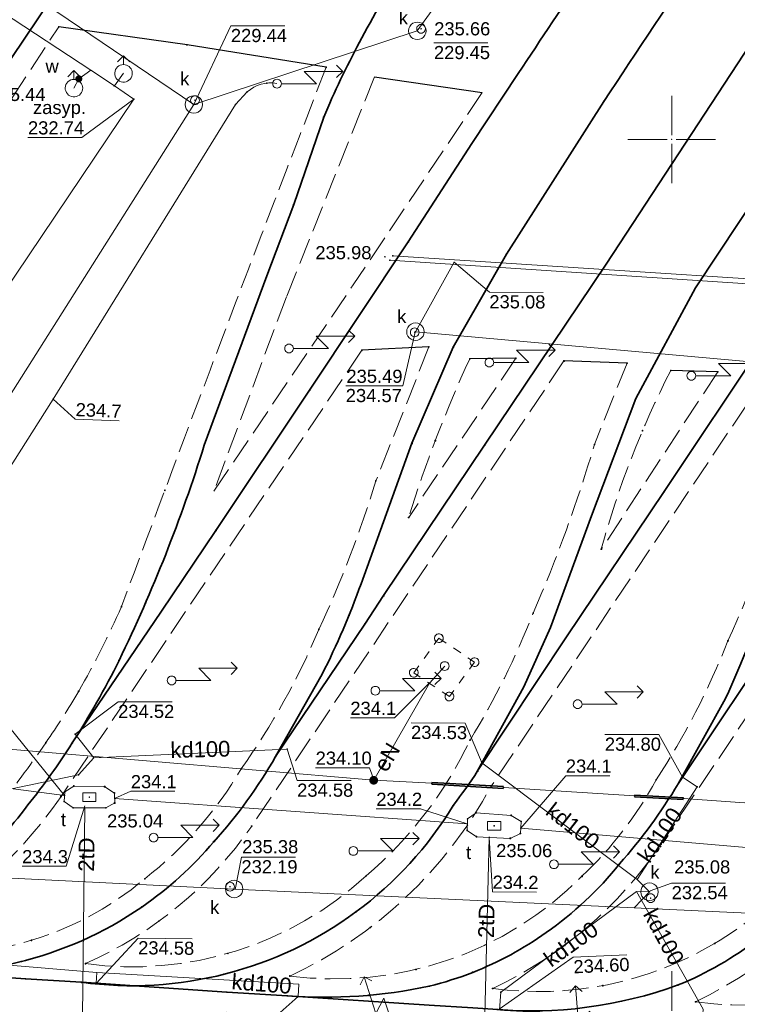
# Model space of a CAD drawing. Header units: metres. Extents: x 6603648 to 6604252, y 5739748 to 5740166.
# Tile 29 of 114: x 6603863 to 6603904, y 5739851 to 5739907. Entities that reach past the tile are written whole.
import ezdxf
from ezdxf.enums import TextEntityAlignment as Align

# ---------------------------------------------------------------- set-up
doc = ezdxf.new("R2010")
doc.units = ezdxf.units.M
doc.header["$PDSIZE"] = 0.75
for name, pattern in [('ARK_LIN', [50, 50, 0]), ('PRZER1-1', [1, 0.5, -0.5]), ('PRZER3-1', [2, 1.5, -0.5])]:
    doc.linetypes.add(name, pattern=pattern)
doc.layers.get('0').update_dxf_attribs({"linetype": 'CONTINUOUS'})
for name, color, linetype, lineweight, true_color in [('GSLKOU', 7, 'CONTINUOUS', 18, 0x0a0909), ('GSLKRW', 7, 'CONTINUOUS', 25, 0x0a0909), ('GSLTTR', 7, 'CONTINUOUS', 35, 0x0a0909), ('GSPPRB', 7, 'CONTINUOUS', 18, 0x0a0909), ('GSPWPS', 7, 'CONTINUOUS', 13, 0x0a0909), ('GSPWPS_O', 7, 'CONTINUOUS', 13, 0x0a0909), ('GSSPDR', 7, 'CONTINUOUS', 18, 0x0a0909), ('GULENN', 1, 'CONTINUOUS', 18, 0xff0000), ('GULENN_O', 1, 'CONTINUOUS', 18, 0xff0000), ('GULEOR', 1, 'CONTINUOUS', 35, 0xff0000), ('GULKDP', 7, 'CONTINUOUS', 18, 0x803300), ('GULKDP_O', 7, 'CONTINUOUS', 18, 0x803300), ('GULTPR', 7, 'CONTINUOUS', 18, 0xff9100), ('GULTPR_O', 7, 'CONTINUOUS', 18, 0xff9100), ('GULWOP', 5, 'CONTINUOUS', 18, 0x0000ff), ('GUPISL', 7, 'CONTINUOUS', 18, 0x0a0909), ('GUPKSD', 7, 'CONTINUOUS', 18, 0x803300), ('GUPKWZ', 7, 'CONTINUOUS', 18, 0x0a0909), ('GUPKWZ_O', 7, 'CONTINUOUS', 18, 0x0a0909), ('GUPTWZ', 7, 'CONTINUOUS', 18, 0x0a0909), ('GUPTWZ_O', 7, 'CONTINUOUS', 18, 0x0a0909), ('GUPWDT', 7, 'CONTINUOUS', 18, 0x0a0909), ('GUSIKP', 7, 'CONTINUOUS', 18, 0x0a0909), ('GUSISL', 7, 'CONTINUOUS', 18, 0x0a0909)]:
    doc.layers.add(name, color=color, linetype=linetype, lineweight=lineweight, true_color=true_color)
for name, color, linetype, true_color in [('GUPESH', 1, 'CONTINUOUS', 0xff0000), ('GUPESH_O', 1, 'CONTINUOUS', 0xff0000), ('GUPEUI', 7, 'CONTINUOUS', 0x0a0909), ('GUPKSH', 7, 'CONTINUOUS', 0x803300), ('GUPKSH_O', 7, 'CONTINUOUS', 0x803300), ('GUPTSH', 7, 'CONTINUOUS', 0xff9100), ('GUPTSH_O', 7, 'CONTINUOUS', 0xff9100), ('GUPWSH', 5, 'CONTINUOUS', 0x0000ff), ('GUPWSH_O', 5, 'CONTINUOUS', 0x0000ff), ('GUPWZA', 7, 'CONTINUOUS', 0x0a0909), ('GUPWZA_O', 7, 'CONTINUOUS', 0x0a0909)]:
    doc.layers.add(name, color=color, linetype=linetype, true_color=true_color)
doc.layers.add('PKT_ARK', color=7, linetype='ARK_LIN', lineweight=18)
doc.styles.add('Arial', font='arial.ttf')

# ---------------------------------------------------------------- blocks, each defined once
blk = doc.blocks.new('GSPPRB0')
at = {"color": 0, "lineweight": 18}
blk.add_lwpolyline([(-0.007955, 0.0225), (0.007955, 0.0225), (0.0225, 0.007955), (0.0225, -0.007955), (0.007955, -0.0225), (-0.007955, -0.0225), (-0.0225, -0.007955), (-0.0225, 0.007955)], close=True, dxfattribs=at)
blk = doc.blocks.new('GUPISL1_5')
at = {"color": 0}
for points in [[(0.25, 0), (2.25, 0), (1.55, 0.7), (3.75, 0.7)], [(3.396745, 1.05234), (3.75, 0.7), (3.396745, 0.34766)]]:
    blk.add_lwpolyline(points, dxfattribs=at)
blk.add_lwpolyline([(0.25, 0), (0.241481, -0.064705), (0.216506, -0.125), (0.176777, -0.176777), (0.125, -0.216506), (0.064705, -0.241481), (0, -0.25), (-0.064705, -0.241481), (-0.125, -0.216506), (-0.176777, -0.176777), (-0.216506, -0.125), (-0.241481, -0.064705), (-0.25, 0), (-0.241481, 0.064705), (-0.216506, 0.125), (-0.176777, 0.176777), (-0.125, 0.216506), (-0.064705, 0.241481), (0, 0.25), (0.064705, 0.241481), (0.125, 0.216506), (0.176777, 0.176777), (0.216506, 0.125), (0.241481, 0.064705)], close=True, dxfattribs=at)
blk = doc.blocks.new('GUPESH1')
blk.add_hatch(color=0).paths.add_polyline_path([(0, 0.045), (-0.011647, 0.043467), (-0.0225, 0.038971), (-0.03182, 0.03182), (-0.038971, 0.0225), (-0.043467, 0.011647), (-0.045, 0), (-0.043467, -0.011647), (-0.038971, -0.0225), (-0.03182, -0.03182), (-0.0225, -0.038971), (-0.011647, -0.043467), (0, -0.045), (0.011647, -0.043467), (0.0225, -0.038971), (0.03182, -0.03182), (0.038971, -0.0225), (0.043467, -0.011647), (0.045, 0), (0.043467, 0.011647), (0.038971, 0.0225), (0.03182, 0.03182), (0.0225, 0.038971), (0.011647, 0.043467)])
blk = doc.blocks.new('GUPISL1_4')
at = {"color": 0}
blk.add_lwpolyline([(0.25, 0), (0.241481, -0.064705), (0.216506, -0.125), (0.176777, -0.176777), (0.125, -0.216506), (0.064705, -0.241481), (0, -0.25), (-0.064705, -0.241481), (-0.125, -0.216506), (-0.176777, -0.176777), (-0.216506, -0.125), (-0.241481, -0.064705), (-0.25, 0), (-0.241481, 0.064705), (-0.216506, 0.125), (-0.176777, 0.176777), (-0.125, 0.216506), (-0.064705, 0.241481), (0, 0.25), (0.064705, 0.241481), (0.125, 0.216506), (0.176777, 0.176777), (0.216506, 0.125), (0.241481, 0.064705)], close=True, dxfattribs=at)
blk = doc.blocks.new('GUPEUI1')
blk.add_hatch(color=0).paths.add_polyline_path([(0, 0.25), (-0.064705, 0.241481), (-0.125, 0.216506), (-0.176777, 0.176777), (-0.216506, 0.125), (-0.241481, 0.064705), (-0.25, 0), (-0.241481, -0.064705), (-0.216506, -0.125), (-0.176777, -0.176777), (-0.125, -0.216506), (-0.064705, -0.241481), (0, -0.25), (0.064705, -0.241481), (0.125, -0.216506), (0.176777, -0.176777), (0.216506, -0.125), (0.241481, -0.064705), (0.25, 0), (0.241481, 0.064705), (0.216506, 0.125), (0.176777, 0.176777), (0.125, 0.216506), (0.064705, 0.241481)])
blk = doc.blocks.new('GUPTSH1')
blk.add_hatch(color=0).paths.add_polyline_path([(0, 0.045), (-0.011647, 0.043467), (-0.0225, 0.038971), (-0.03182, 0.03182), (-0.038971, 0.0225), (-0.043467, 0.011647), (-0.045, 0), (-0.043467, -0.011647), (-0.038971, -0.0225), (-0.03182, -0.03182), (-0.0225, -0.038971), (-0.011647, -0.043467), (0, -0.045), (0.011647, -0.043467), (0.0225, -0.038971), (0.03182, -0.03182), (0.038971, -0.0225), (0.043467, -0.011647), (0.045, 0), (0.043467, 0.011647), (0.038971, 0.0225), (0.03182, 0.03182), (0.0225, 0.038971), (0.011647, 0.043467)])
blk = doc.blocks.new('GUPWSH1')
blk.add_hatch(color=0).paths.add_polyline_path([(0, 0.045), (-0.011647, 0.043467), (-0.0225, 0.038971), (-0.03182, 0.03182), (-0.038971, 0.0225), (-0.043467, 0.011647), (-0.045, 0), (-0.043467, -0.011647), (-0.038971, -0.0225), (-0.03182, -0.03182), (-0.0225, -0.038971), (-0.011647, -0.043467), (0, -0.045), (0.011647, -0.043467), (0.0225, -0.038971), (0.03182, -0.03182), (0.038971, -0.0225), (0.043467, -0.011647), (0.045, 0), (0.043467, 0.011647), (0.038971, 0.0225), (0.03182, 0.03182), (0.0225, 0.038971), (0.011647, 0.043467)])
blk = doc.blocks.new('GUPWDT1')
at = {"color": 0}
blk.add_lwpolyline([(0.5, 0), (0.492404, -0.086824), (0.469846, -0.17101), (0.433013, -0.25), (0.383022, -0.321394), (0.321394, -0.383022), (0.25, -0.433013), (0.17101, -0.469846), (0.086824, -0.492404), (0, -0.5), (-0.086824, -0.492404), (-0.17101, -0.469846), (-0.25, -0.433013), (-0.32743, -0.377875), (-0.393027, -0.309079), (-0.444418, -0.229113), (-0.479746, -0.140866), (-0.497736, -0.047528), (-0.497736, 0.047528), (-0.479746, 0.140866), (-0.444418, 0.229113), (-0.393027, 0.309079), (-0.32743, 0.377875), (-0.25, 0.433013), (-0.163534, 0.4725), (-0.071157, 0.494911), (0.023791, 0.499434), (0.117879, 0.485906), (0.207708, 0.454816), (0.290028, 0.407288), (0.361867, 0.34504), (0.420627, 0.27032), (0.464184, 0.185831), (0.490964, 0.094626)], close=True, dxfattribs=at)
for points in [[(0.5, 0), (1, 0)], [(0.646447, 0.353553), (1, 0), (0.646447, -0.353553)]]:
    blk.add_lwpolyline(points, dxfattribs=at)
blk = doc.blocks.new('GUPWZA1')
blk.add_hatch(color=0).paths.add_polyline_path([(0, 0.2), (-0.051764, 0.193185), (-0.1, 0.173205), (-0.141421, 0.141421), (-0.173205, 0.1), (-0.193185, 0.051764), (-0.2, 0), (-0.193185, -0.051764), (-0.173205, -0.1), (-0.141421, -0.141421), (-0.1, -0.173205), (-0.051764, -0.193185), (0, -0.2), (0.051764, -0.193185), (0.1, -0.173205), (0.141421, -0.141421), (0.173205, -0.1), (0.193185, -0.051764), (0.2, 0), (0.193185, 0.051764), (0.173205, 0.1), (0.141421, 0.141421), (0.1, 0.173205), (0.051764, 0.193185)])
blk = doc.blocks.new('GUPKWZ1_1')
at = {"color": 0}
blk.add_lwpolyline([(0.25, 0), (0.241481, -0.064705), (0.216506, -0.125), (0.176777, -0.176777), (0.125, -0.216506), (0.064705, -0.241481), (0, -0.25), (-0.064705, -0.241481), (-0.125, -0.216506), (-0.176777, -0.176777), (-0.216506, -0.125), (-0.241481, -0.064705), (-0.25, 0), (-0.241481, 0.064705), (-0.216506, 0.125), (-0.176777, 0.176777), (-0.125, 0.216506), (-0.064705, 0.241481), (0, 0.25), (0.064705, 0.241481), (0.125, 0.216506), (0.176777, 0.176777), (0.216506, 0.125), (0.241481, 0.064705)], close=True, dxfattribs=at)
blk = doc.blocks.new('GUPKSD1_1')
at = {"color": 0}
blk.add_lwpolyline([(0.5, 0), (0.482963, -0.12941), (0.433013, -0.25), (0.353553, -0.353553), (0.25, -0.433013), (0.12941, -0.482963), (0, -0.5), (-0.12941, -0.482963), (-0.25, -0.433013), (-0.353553, -0.353553), (-0.433013, -0.25), (-0.482963, -0.12941), (-0.5, 0), (-0.482963, 0.12941), (-0.433013, 0.25), (-0.353553, 0.353553), (-0.25, 0.433013), (-0.12941, 0.482963), (0, 0.5), (0.12941, 0.482963), (0.25, 0.433013), (0.353553, 0.353553), (0.433013, 0.25), (0.482963, 0.12941)], close=True, dxfattribs=at)
blk = doc.blocks.new('GUPTWZ1_3')
at = {"color": 0}
blk.add_lwpolyline([(0.375, -0.25), (-0.375, -0.25), (-0.375, 0.25), (0.375, 0.25)], close=True, dxfattribs=at)
blk = doc.blocks.new('GUPKSH1')
blk.add_hatch(color=0).paths.add_polyline_path([(0, 0.045), (-0.011647, 0.043467), (-0.0225, 0.038971), (-0.03182, 0.03182), (-0.038971, 0.0225), (-0.043467, 0.011647), (-0.045, 0), (-0.043467, -0.011647), (-0.038971, -0.0225), (-0.03182, -0.03182), (-0.0225, -0.038971), (-0.011647, -0.043467), (0, -0.045), (0.011647, -0.043467), (0.0225, -0.038971), (0.03182, -0.03182), (0.038971, -0.0225), (0.043467, -0.011647), (0.045, 0), (0.043467, 0.011647), (0.038971, 0.0225), (0.03182, 0.03182), (0.0225, 0.038971), (0.011647, 0.043467)])
blk = doc.blocks.new('GSPWPS1')
blk.add_hatch(color=0).paths.add_polyline_path([(0, 0.045), (-0.011647, 0.043467), (-0.0225, 0.038971), (-0.03182, 0.03182), (-0.038971, 0.0225), (-0.043467, 0.011647), (-0.045, 0), (-0.043467, -0.011647), (-0.038971, -0.0225), (-0.03182, -0.03182), (-0.0225, -0.038971), (-0.011647, -0.043467), (0, -0.045), (0.011647, -0.043467), (0.0225, -0.038971), (0.03182, -0.03182), (0.038971, -0.0225), (0.043467, -0.011647), (0.045, 0), (0.043467, 0.011647), (0.038971, 0.0225), (0.03182, 0.03182), (0.0225, 0.038971), (0.011647, 0.043467)])
blk = doc.blocks.new('GUSISL2_1')
at = {"color": 0}
blk.add_lwpolyline([(0.25, 0), (0.241481, -0.064705), (0.216506, -0.125), (0.176777, -0.176777), (0.125, -0.216506), (0.064705, -0.241481), (0, -0.25), (-0.064705, -0.241481), (-0.125, -0.216506), (-0.176777, -0.176777), (-0.216506, -0.125), (-0.241481, -0.064705), (-0.25, 0), (-0.241481, 0.064705), (-0.216506, 0.125), (-0.176777, 0.176777), (-0.125, 0.216506), (-0.064705, 0.241481), (0, 0.25), (0.064705, 0.241481), (0.125, 0.216506), (0.176777, 0.176777), (0.216506, 0.125), (0.241481, 0.064705)], close=True, dxfattribs=at)
blk = doc.blocks.new('ASS_SYM', base_point=(826.5, 303.25))
at = {"layer": 'PKT_ARK'}
for p, q in [((826.5, 303.5), (826.5, 305.75)), ((826.25, 303.25), (824, 303.25)), ((826.75, 303.25), (829, 303.25)), ((826.5, 303), (826.5, 300.75))]:
    blk.add_line(p, q, dxfattribs=at)
blk.add_point((826.5, 303.25), dxfattribs=at)
blk.add_point((826.5, 303.25), dxfattribs=at)

msp = doc.modelspace()

# ---------------------------------------------------------------- linework, layer by layer
at = {"layer": 'GSLKOU', "color": 18, "linetype": 'PRZER3-1', "lineweight": 18, "true_color": 0x0a0909}
for points in [[(6603850.151, 5739883.965), (6603864.983, 5739906.437)], [(6603883.014, 5739903.587), (6603877.985, 5739891.014)], [(6603889.174, 5739902.68), (6603881.803, 5739891.701)], [(6603873.837, 5739879.909), (6603881.803, 5739891.701)], [(6603877.985, 5739891.014), (6603873.837, 5739879.909)], [(6603882.298, 5739887.96), (6603865.105, 5739862.49)], [(6603886.125, 5739888.156), (6603883.097, 5739880.504)], [(6603893.843, 5739887.351), (6603876.002, 5739860.788)], [(6603891.089, 5739887.506), (6603884.97, 5739878.411)], [(6603897.446, 5739887.223), (6603895.589, 5739882.585)], [(6603905.421, 5739886.543), (6603889.689, 5739863.073)], [(6603902.637, 5739886.737), (6603895.979, 5739876.601)], [(6603916.939, 5739885.803), (6603899.387, 5739859.766)]]:
    msp.add_lwpolyline(points, dxfattribs=at)
for points in [[(6603868.558, 5739873.322, -0.003715), (6603880.253, 5739904.122)], [(6603888.459, 5739887.473, 0.032458), (6603884.97, 5739878.411)], [(6603899.945, 5739886.803, 0.052089), (6603895.979, 5739876.601)], [(6603895.589, 5739882.585, -0.031307), (6603892.081, 5739872.953)], [(6603906.817, 5739880.769, -0.029516), (6603903.215, 5739871.365)], [(6603883.097, 5739880.504, -0.035147), (6603879.837, 5739872.027)], [(6603866.115, 5739868.492, 0.024106), (6603868.558, 5739873.322)], [(6603892.081, 5739872.953, -0.043618), (6603888.476, 5739865.699)], [(6603879.837, 5739872.027, -0.055492), (6603875.406, 5739864.067)], [(6603903.215, 5739871.365, -0.050425), (6603899.114, 5739863.431)], [(6603864.233, 5739865.553, 0.019823), (6603866.115, 5739868.492)], [(6603861.34, 5739861.675, 0.02071), (6603864.233, 5739865.553)], [(6603888.476, 5739865.699, -0.105839), (6603882.54, 5739857.948)], [(6603875.406, 5739864.067, -0.0939), (6603869.89, 5739857.785)], [(6603899.114, 5739863.431, -0.078488), (6603894.873, 5739857.925)], [(6603878.184, 5739852.23, 0.161298), (6603889.689, 5739863.073)], [(6603855.048, 5739853.747, 0.127616), (6603865.105, 5739862.49)], [(6603866.507, 5739852.936, 0.137217), (6603876.002, 5739860.788)], [(6603901.369, 5739850.754, 0.142661), (6603912.253, 5739860.614)], [(6603889.771, 5739851.522, 0.135916), (6603899.387, 5739859.766)], [(6603869.89, 5739857.785, -0.221773), (6603855.048, 5739853.747)], [(6603882.54, 5739857.948, -0.223229), (6603866.507, 5739852.936)], [(6603894.873, 5739857.925, -0.233784), (6603878.184, 5739852.23)], [(6603907.146, 5739857.951, -0.077474), (6603902.452, 5739854.086)], [(6603916.671, 5739855.301, -0.217444), (6603901.369, 5739850.754)], [(6603902.452, 5739854.086, -0.169342), (6603889.771, 5739851.522)]]:
    msp.add_lwpolyline(points, format="xyb", dxfattribs=at)
at = {"layer": 'GSLKRW', "color": 18, "linetype": 'Continuous', "lineweight": 25, "true_color": 0x0a0909}
for points in [[(6603880.253, 5739904.122), (6603872.305, 5739905.403), (6603864.983, 5739906.437)], [(6603883.014, 5739903.587), (6603889.174, 5739902.68)], [(6603886.125, 5739888.156), (6603882.298, 5739887.96)], [(6603891.089, 5739887.506), (6603888.459, 5739887.473)], [(6603897.446, 5739887.223), (6603893.843, 5739887.351)], [(6603902.637, 5739886.737), (6603899.945, 5739886.803)]]:
    msp.add_lwpolyline(points, dxfattribs=at)
at = {"layer": 'GSLTTR', "color": 18, "linetype": 'Continuous', "lineweight": 35, "true_color": 0x0a0909}
for points in [[(6603878.4, 5739896.29), (6603880.115, 5739901.272, -0.02017), (6603882.138, 5739905.528, -0.030689), (6603887.61, 5739914.314), (6603894.404, 5739924.478), (6603932.977, 5739982.441), (6603966.705, 5740032.718), (6603970.077, 5740037.685), (6603972.989, 5740041.965, -0.021755), (6603974.631, 5740044.176, -0.02596), (6603976.732, 5740046.516, -0.034591), (6603979.135, 5740048.682, -0.041855), (6603981.681, 5740050.419, -0.039544), (6603984.86, 5740051.84, -0.076457), (6603991.862, 5740053.146)], [(6603884.95, 5739894.15), (6603888.576, 5739899.768), (6603891.23, 5739903.766, -0.000339), (6603895.146, 5739909.655, -0.000094), (6603898.187, 5739914.216, 0.000092), (6603901.786, 5739919.609, 0.000142), (6603905.132, 5739924.628, 0.000294), (6603908.465, 5739929.632, -0.000752), (6603912.368, 5739935.51, -0.000069), (6603915.861, 5739940.737, -0.000065), (6603920.19, 5739947.212, -0.000567), (6603941.783, 5739979.45, -0.004204), (6603964.061, 5740012.546, 0.002133), (6603969.414, 5740020.322, 0.000681), (6603973.903, 5740026.955, -0.000465), (6603977.272, 5740031.958, -0.006193), (6603980.087, 5740036.124, 0.007488), (6603981.751, 5740038.486, -0.031936), (6603984.406, 5740042.596, -0.04469), (6603987.458, 5740046.226, -0.061663), (6603991.027, 5740049.201, -0.054864), (6603994.921, 5740051.114, -0.039829), (6604001.313, 5740052.565)], [(6603896.25, 5739892.88), (6603911.631, 5739916.334), (6603950.637, 5739974.765), (6603974.788, 5740010.882), (6603979.5, 5740017.849, -0.000192), (6603983.94, 5740024.508, -0.001582), (6603986.204, 5740027.9, 0.000426), (6603988.97, 5740031.98, 0.004336), (6603993.815, 5740039.164, -0.036542), (6603995.936, 5740042.396, -0.023585), (6603997.69, 5740044.459, -0.03739), (6604000.116, 5740046.765, -0.047473), (6604003.608, 5740049.112, -0.040836), (6604006.48, 5740050.414, -0.06058), (6604013.511, 5740051.817)], [(6603901.36, 5739891.53), (6603916.374, 5739914.169), (6603955.103, 5739971.81), (6603980.959, 5740010.601, 0.026695), (6603983.431, 5740014.593, 0.023228), (6603984.865, 5740017.451, 0.008916), (6603986.018, 5740020.406, -0.006077), (6603987.85, 5740025.899, -0.016236), (6603989.33, 5740030.039, -0.042441), (6603993.815, 5740039.164)], [(6603890.56, 5739893.46), (6603896.116, 5739902.176, 0.000041), (6603907.659, 5739919.48, -0.001358), (6603946.278, 5739977.418, 0.000034), (6603959.449, 5739997.022, 0.00105), (6603968.392, 5740010.336, 0.023015), (6603970.977, 5740014.207, 0.021063), (6603972.91, 5740017.72, 0.021733), (6603974.872, 5740022.245, -0.013064), (6603976.367, 5740026.691, -0.011544), (6603978.438, 5740031.854, -0.017105), (6603979.474, 5740034.203, -0.012345), (6603981.751, 5740038.486)], [(6603869.61, 5739915.59), (6603867.79, 5739912.89), (6603858.25, 5739898.71), (6603848.71, 5739884.46), (6603845.51, 5739879.98, -0.017346), (6603843.71, 5739876.89, -0.008849), (6603842.85, 5739875.57, -0.04593), (6603839.79, 5739871.56, -0.062973), (6603835.88, 5739868.05, -0.065829), (6603831.29, 5739865.65, -0.061899), (6603826.17, 5739864.52, -0.064893), (6603820.85, 5739864.69, -0.068151), (6603816.04, 5739866.13), (6603811.42, 5739868.7)], [(6603878.4, 5739896.29), (6603876.87, 5739892.21), (6603873.29, 5739882.54, -0.037489), (6603868.42, 5739870.25, -0.028897), (6603865.75, 5739865.55, -0.029364), (6603863.21, 5739862, -0.055529), (6603859.79, 5739858.31, -0.053461), (6603856.25, 5739855.8, -0.07123), (6603851.53, 5739853.89, -0.065229), (6603843.24, 5739853.36)], [(6603890.56, 5739893.46), (6603887.52, 5739888.15), (6603885.16, 5739882.65), (6603882.25, 5739874.63, -0.030631), (6603880.03, 5739869.47), (6603877.37, 5739864.76, -0.053174), (6603873.83, 5739859.9, -0.066182), (6603869.72, 5739856.17, -0.188358), (6603854.8, 5739852.64)], [(6603901.36, 5739891.53), (6603897.95, 5739885.21), (6603895.42, 5739878.5), (6603893.08, 5739872.13), (6603891.55, 5739868.75), (6603888.91, 5739863.94, -0.01428), (6603887.52, 5739861.97, -0.096943), (6603881.96, 5739855.89, -0.194777), (6603866.27, 5739851.87)], [(6603913.36, 5739891.38), (6603910.58, 5739886.49), (6603908.21, 5739881.09, -0.019659), (6603903.08, 5739868.08), (6603900.37, 5739863.21, -0.046563), (6603897.02, 5739858.63, -0.070182), (6603892.83, 5739854.71, -0.060659), (6603888.63, 5739852.44, -0.033923), (6603886.15, 5739851.65, -0.071703), (6603878.04, 5739851.1)], [(6603924.71, 5739890.45), (6603921.82, 5739885.26), (6603919.61, 5739880.11), (6603916.88, 5739872.33), (6603914.83, 5739867.43, -0.03625), (6603912.03, 5739862.33, -0.0414), (6603908.93, 5739858.16, -0.060648), (6603904.94, 5739854.36, -0.069807), (6603900.37, 5739851.72, -0.10975), (6603889.78, 5739850.33)], [(6603936.14, 5739889.42), (6603933.48, 5739884.65), (6603931.29, 5739879.5), (6603928.5, 5739871.92, -0.054006), (6603923.51, 5739861.63, -0.044837), (6603920.25, 5739857.22, -0.056421), (6603916.63, 5739853.76, -0.06823), (6603911.95, 5739851.03, -0.122326), (6603900.86, 5739849.6)]]:
    msp.add_lwpolyline(points, format="xyb", dxfattribs=at)
for points in [[(6603884.95, 5739894.15), (6603879.31, 5739885.69), (6603873.96, 5739877.68), (6603870.85, 5739873.06), (6603865.75, 5739865.55)], [(6603896.25, 5739892.88), (6603889.31, 5739882.54), (6603883.54, 5739873.95), (6603882.46, 5739872.33), (6603877.37, 5739864.76)], [(6603907.47, 5739891.72), (6603905.27, 5739888.43), (6603899.57, 5739879.89), (6603893.99, 5739871.6), (6603888.91, 5739863.94)], [(6603918.53, 5739890.25), (6603912.25, 5739880.94), (6603906.44, 5739872.3), (6603900.37, 5739863.21)], [(6603946.11, 5739846.62), (6603935.8, 5739847.25), (6603924.31, 5739848.03), (6603912.45, 5739848.85), (6603900.86, 5739849.6), (6603889.78, 5739850.33), (6603888.63, 5739850.41), (6603886.15, 5739850.56), (6603878.04, 5739851.1), (6603874.58, 5739851.31), (6603866.27, 5739851.87), (6603863.08, 5739852.07), (6603854.8, 5739852.64)]]:
    msp.add_lwpolyline(points, dxfattribs=at)
at = {"layer": 'GSSPDR', "color": 18, "linetype": 'Continuous', "lineweight": 18, "true_color": 0x0a0909}
msp.add_lwpolyline([(6603883.895, 5739893.103), (6603918.188, 5739890.849), (6604012.115, 5739885.04), (6604014.514, 5739884.891), (6604014.561, 5739885.204), (6604012.299, 5739885.344), (6603918.212, 5739891.14), (6603884.06, 5739893.356)], dxfattribs=at)
at = {"layer": 'GULENN', "color": 1, "linetype": 'Continuous', "lineweight": 18, "true_color": 0xff0000}
msp.add_lwpolyline([(6603853.655, 5739867.832), (6603864.66, 5739885.176), (6603875.074, 5739901.998), (6603875.746, 5739902.718, -0.231889), (6603877.431, 5739903.204)], format="xyb", dxfattribs=at)
for points in [[(6603886.295, 5739863.235), (6603882.971, 5739863.408), (6603856.059, 5739865.69), (6603843.618, 5739874.082)], [(6603882.971, 5739863.408), (6603886.156, 5739868.946), (6603887.031, 5739869.931)], [(6603897.872, 5739862.516), (6603890.391, 5739862.997)], [(6603909.55, 5739861.74), (6603900.666, 5739862.362)]]:
    msp.add_lwpolyline(points, dxfattribs=at)
at = {"layer": 'GULEOR', "color": 1, "linetype": 'Continuous', "lineweight": 35, "true_color": 0xff0000}
for points in [[(6603886.292, 5739863.185), (6603890.388, 5739862.947)], [(6603890.393, 5739863.047), (6603886.298, 5739863.285)], [(6603897.869, 5739862.466), (6603900.663, 5739862.312)], [(6603900.668, 5739862.412), (6603897.875, 5739862.566)]]:
    msp.add_lwpolyline(points, dxfattribs=at)
at = {"layer": 'GULKDP', "color": 36, "linetype": 'Continuous', "lineweight": 18, "true_color": 0x803300}
for points in [[(6603928.409, 5739986.124), (6603931.338, 5739969.739), (6603907.001, 5739935.904), (6603885.465, 5739906.206), (6603872.694, 5739902)], [(6603872.694, 5739902), (6603808.053, 5739945.704)], [(6603990.419, 5739850.718), (6603970.741, 5739851.771), (6603969.771, 5739851.904), (6603946.905, 5739853.447), (6603945.872, 5739853.066), (6603933.785, 5739854.314), (6603912.107, 5739855.46), (6603897.847, 5739856.128), (6603898.732, 5739857.042), (6603897.847, 5739856.128), (6603875, 5739857.198), (6603834.465, 5739859.186), (6603804.951, 5739878.959), (6603779.971, 5739895.121), (6603766.206, 5739905.698), (6603764.477, 5739907.103)], [(6603846.499, 5739860.607), (6603872.694, 5739902)], [(6603887.568, 5739892.986), (6603885.357, 5739889.021)], [(6603971.163, 5739882.219), (6603930.689, 5739884.968), (6603885.357, 5739889.021)], [(6603866.987, 5739864.681), (6603865.904, 5739866.037)], [(6603866.987, 5739864.681), (6603878.024, 5739865.189)], [(6603845.681, 5739859.471), (6603858.989, 5739862.238), (6603866.1, 5739863.72), (6603866.987, 5739864.681)], [(6603889.152, 5739864.402), (6603898.028, 5739857.748), (6603898.732, 5739857.042)], [(6603900.621, 5739863.582), (6603901.452, 5739863.028), (6603898.028, 5739857.748)], [(6603890.165, 5739850.299), (6603890.235, 5739851.301), (6603897.982, 5739857.047)], [(6603901.743, 5739849.531), (6603901.797, 5739850.332), (6603897.982, 5739857.047)], [(6603897.982, 5739857.047), (6603898.732, 5739857.042)], [(6603844.38, 5739855.044), (6603855.745, 5739853.391), (6603867.157, 5739852.429), (6603878.693, 5739851.76)], [(6603867.157, 5739852.429), (6603867.119, 5739851.828)], [(6603878.693, 5739851.76), (6603878.647, 5739851.069)]]:
    msp.add_lwpolyline(points, dxfattribs=at)
at = {"layer": 'GULTPR', "color": 30, "linetype": 'Continuous', "lineweight": 18, "true_color": 0xff9100}
for points in [[(6603841.41, 5739865.646), (6603865.304, 5739862.535)], [(6603868.167, 5739862.373), (6603888.322, 5739860.913)], [(6603866.463, 5739861.83), (6603866.327, 5739849.932)], [(6603891.374, 5739860.675), (6603912.054, 5739858.911)], [(6603889.578, 5739860.148), (6603889.283, 5739848.401)]]:
    msp.add_lwpolyline(points, dxfattribs=at)
at = {"layer": 'GULWOP', "color": 5, "linetype": 'Continuous', "lineweight": 18, "true_color": 0x0000ff}
for points in [[(6603825.656, 5739849.078), (6603825.941, 5739853.814), (6603837.788, 5739855.542), (6603869.267, 5739902.302), (6603868.152, 5739903.059), (6603866.813, 5739903.963), (6603828.065, 5739929.382), (6603823.148, 5739932.634), (6603789.626, 5739954.786), (6603786.394, 5739957.382), (6603756.52, 5739976.667)], [(6603865.844, 5739902.933), (6603866.123, 5739903.469), (6603866.813, 5739903.963)], [(6603868.152, 5739903.059), (6603868.677, 5739903.78)]]:
    msp.add_lwpolyline(points, dxfattribs=at)
at = {"layer": 'GUPESH_O', "color": 1, "linetype": 'Continuous', "lineweight": 13, "true_color": 0xff0000, "flags": 128}
for points in [[(6603864.66, 5739885.176), (6603865.919, 5739884.035), (6603868.436, 5739883.932)], [(6603886.16, 5739868.97), (6603884.158, 5739866.969), (6603881.638, 5739866.969)], [(6603882.994, 5739863.402), (6603882.734, 5739864.123), (6603879.654, 5739864.123)]]:
    msp.add_lwpolyline(points, dxfattribs=at)
at = {"layer": 'GUPKSH_O', "color": 36, "linetype": 'Continuous', "lineweight": 13, "true_color": 0x803300, "flags": 128}
for points in [[(6603872.694, 5739902), (6603874.812, 5739906.484), (6603877.892, 5739906.484)], [(6603886.414, 5739905.512), (6603889.494, 5739905.512)], [(6603887.576, 5739893.001), (6603889.582, 5739891.284), (6603892.662, 5739891.27)], [(6603885.336, 5739888.996), (6603884.631, 5739885.926), (6603881.376, 5739885.926)], [(6603865.904, 5739866.037), (6603868.371, 5739867.889), (6603871.451, 5739867.889)], [(6603889.174, 5739864.364), (6603888.189, 5739866.675), (6603885.11, 5739866.696)], [(6603900.621, 5739863.582), (6603899.26, 5739866.017), (6603896.18, 5739866.016)], [(6603878.024, 5739865.189), (6603878.598, 5739863.391), (6603881.678, 5739863.391)], [(6603875.065, 5739857.168), (6603875.415, 5739859.018), (6603878.495, 5739859.018)], [(6603898.769, 5739857.095), (6603899.998, 5739857.541), (6603903.078, 5739857.541)], [(6603867.11, 5739851.812), (6603869.519, 5739854.395), (6603872.599, 5739854.359)], [(6603890.146, 5739850.341), (6603894.364, 5739853.301), (6603897.441, 5739853.441)], [(6603878.647, 5739851.069), (6603877.632, 5739850.148), (6603874.552, 5739850.158)]]:
    msp.add_lwpolyline(points, dxfattribs=at)
at = {"layer": 'GUPTSH_O', "color": 30, "linetype": 'Continuous', "lineweight": 13, "true_color": 0xff9100, "flags": 128}
for points in [[(6603865.304, 5739862.535), (6603862.175, 5739866.402), (6603859.655, 5739866.402)], [(6603891.374, 5739860.675), (6603893.95, 5739863.67), (6603896.47, 5739863.67)], [(6603868.167, 5739862.373), (6603869.094, 5739862.781), (6603871.614, 5739862.781)], [(6603866.468, 5739861.948), (6603865.402, 5739858.5), (6603862.882, 5739858.5)], [(6603888.322, 5739860.913), (6603885.639, 5739861.775), (6603883.119, 5739861.775)], [(6603889.578, 5739860.148), (6603889.762, 5739857.044), (6603892.282, 5739857.025)]]:
    msp.add_lwpolyline(points, dxfattribs=at)
at = {"layer": 'GUPWSH_O', "color": 5, "linetype": 'Continuous', "lineweight": 13, "true_color": 0x0000ff, "flags": 128}
msp.add_lwpolyline([(6603869.267, 5739902.302), (6603866.297, 5739900.117), (6603863.217, 5739900.117)], dxfattribs=at)
at = {"layer": 'GUSIKP', "color": 30, "linetype": 'Continuous', "lineweight": 18, "true_color": 0xff9100}
for points in [[(6603865.842, 5739863.08), (6603867.6, 5739863.042), (6603868.161, 5739862.678), (6603868.173, 5739862.112), (6603867.671, 5739861.829), (6603865.801, 5739861.831), (6603865.287, 5739862.191), (6603865.314, 5739862.75)], [(6603888.332, 5739861.206), (6603888.818, 5739861.549), (6603890.83, 5739861.405), (6603891.4, 5739861.048), (6603891.354, 5739860.374), (6603890.776, 5739860.089), (6603888.851, 5739860.185), (6603888.31, 5739860.548)]]:
    msp.add_lwpolyline(points, close=True, dxfattribs=at)
at = {"layer": 'GUSISL', "color": 18, "linetype": 'PRZER1-1', "lineweight": 18, "true_color": 0x0a0909}
msp.add_lwpolyline([(6603886.698, 5739871.524), (6603888.736, 5739870.155), (6603887.296, 5739868.186), (6603885.258, 5739869.545)], close=True, dxfattribs=at)

# ---------------------------------------------------------------- block references
at = {"layer": 'GSPPRB', "color": 18, "linetype": 'Continuous', "lineweight": 18, "true_color": 0x0a0909, "rotation": 90}
for p in [(6603864.983, 5739906.437), (6603872.305, 5739905.403), (6603882.138, 5739905.528), (6603880.253, 5739904.122), (6603891.23, 5739903.766), (6603868.152, 5739903.059), (6603876.861, 5739903.222), (6603875.746, 5739902.718), (6603875.074, 5739901.998), (6603896.116, 5739902.176), (6603880.115, 5739901.272), (6603888.576, 5739899.768), (6603878.4, 5739896.29), (6603884.95, 5739894.15), (6603883.895, 5739893.103), (6603884.06, 5739893.356), (6603890.56, 5739893.46), (6603896.25, 5739892.88), (6603876.87, 5739892.21), (6603901.36, 5739891.53), (6603882.298, 5739887.96), (6603886.125, 5739888.156), (6603887.52, 5739888.15), (6603888.459, 5739887.473), (6603891.089, 5739887.506), (6603893.843, 5739887.351), (6603897.446, 5739887.223), (6603899.945, 5739886.803), (6603902.637, 5739886.737), (6603879.31, 5739885.69), (6603897.95, 5739885.21), (6603898.333, 5739883.37), (6603886.492, 5739882.803), (6603873.29, 5739882.54), (6603885.16, 5739882.65), (6603889.31, 5739882.54), (6603895.589, 5739882.585), (6603883.097, 5739880.504), (6603871.036, 5739879.962), (6603899.57, 5739879.89), (6603884.97, 5739878.411), (6603895.42, 5739878.5), (6603873.96, 5739877.68), (6603895.979, 5739876.601), (6603882.25, 5739874.63), (6603883.54, 5739873.95), (6603868.558, 5739873.322), (6603869.94, 5739873.55), (6603870.85, 5739873.06), (6603881.56, 5739872.83), (6603892.081, 5739872.953), (6603882.46, 5739872.33), (6603893.08, 5739872.13), (6603879.837, 5739872.027), (6603893.99, 5739871.6), (6603903.215, 5739871.365), (6603868.42, 5739870.25), (6603880.03, 5739869.47), (6603891.55, 5739868.75), (6603866.115, 5739868.492), (6603903.08, 5739868.08), (6603864.233, 5739865.553), (6603865.75, 5739865.55), (6603888.476, 5739865.699), (6603877.37, 5739864.76), (6603866.1, 5739863.72), (6603875.406, 5739864.067), (6603888.91, 5739863.94), (6603886.295, 5739863.235), (6603899.114, 5739863.431), (6603900.37, 5739863.21), (6603865.314, 5739862.75), (6603865.842, 5739863.08), (6603867.6, 5739863.042), (6603868.161, 5739862.678), (6603889.689, 5739863.073), (6603890.391, 5739862.997), (6603901.452, 5739863.028), (6603863.21, 5739862), (6603865.105, 5739862.49), (6603865.287, 5739862.191), (6603868.173, 5739862.112), (6603897.872, 5739862.516), (6603900.666, 5739862.362), (6603865.801, 5739861.831), (6603867.671, 5739861.829), (6603887.52, 5739861.97), (6603888.818, 5739861.549), (6603888.332, 5739861.206), (6603890.83, 5739861.405), (6603891.4, 5739861.048), (6603876.002, 5739860.788), (6603888.31, 5739860.548), (6603891.354, 5739860.374), (6603873.83, 5739859.9), (6603888.851, 5739860.185), (6603890.776, 5739860.089), (6603899.387, 5739859.766), (6603897.02, 5739858.63), (6603869.89, 5739857.785), (6603882.54, 5739857.948), (6603894.873, 5739857.925), (6603869.72, 5739856.17), (6603881.96, 5739855.89), (6603870.699, 5739855.361), (6603882.779, 5739855.003), (6603892.83, 5739854.71), (6603863.42, 5739854.265), (6603893.882, 5739853.985), (6603902.452, 5739854.086), (6603862.84, 5739853.06), (6603874.637, 5739853.519), (6603866.507, 5739852.936), (6603885.388, 5739852.604), (6603888.63, 5739852.44), (6603863.08, 5739852.07), (6603866.27, 5739851.87), (6603874.42, 5739852.33), (6603878.184, 5739852.23), (6603874.58, 5739851.31), (6603886.15, 5739851.65), (6603889.771, 5739851.522), (6603896.059, 5739851.678), (6603900.37, 5739851.72), (6603878.04, 5739851.1), (6603882.7, 5739851.13), (6603890.235, 5739851.301), (6603901.369, 5739850.754)]:
    msp.add_blockref('GSPPRB0', p, dxfattribs=at)
at = {"layer": 'GSPWPS', "color": 18, "linetype": 'Continuous', "lineweight": 13, "true_color": 0x0a0909, "rotation": 90}
msp.add_blockref('GSPWPS1', (6603883.612, 5739893.302), dxfattribs=at)
at = {"layer": 'GUPESH', "color": 1, "linetype": 'Continuous', "lineweight": 5, "true_color": 0xff0000, "rotation": 90}
for p in [(6603875.074, 5739901.998), (6603864.66, 5739885.176), (6603886.156, 5739868.946), (6603882.971, 5739863.408)]:
    msp.add_blockref('GUPESH1', p, dxfattribs=at)
at = {"layer": 'GUPEUI', "color": 18, "linetype": 'Continuous', "lineweight": 5, "true_color": 0x0a0909, "rotation": 90}
msp.add_blockref('GUPEUI1', (6603882.971, 5739863.408), dxfattribs=at)
at = {"layer": 'GUPISL', "color": 18, "linetype": 'Continuous', "lineweight": 18, "true_color": 0x0a0909}
for name, p, rotation in [('GUPISL1_5', (6603877.451, 5739903.186), 359.9999974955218), ('GUPISL1_5', (6603878.135, 5739888.066), 359.9999974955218), ('GUPISL1_5', (6603889.583, 5739887.265), 359.9999974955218), ('GUPISL1_5', (6603901.121, 5739886.506), 359.9999974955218), ('GUPISL1_5', (6603871.424, 5739869.108), 359.9999974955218), ('GUPISL1_4', (6603887.031, 5739869.931), 90), ('GUPISL1_5', (6603883.068, 5739868.521), 359.9999974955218), ('GUPISL1_5', (6603894.626, 5739867.752), 359.9999974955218), ('GUPISL1_5', (6603870.393, 5739860.136), 359.9999974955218), ('GUPISL1_5', (6603881.811, 5739859.374), 359.9999974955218), ('GUPISL1_5', (6603893.269, 5739858.613), 359.9999974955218), ('GUPISL1_5', (6603884.25, 5739848.83), 108.0938714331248), ('GUPISL1_5', (6603895.483, 5739847.985), 94.30806349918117)]:
    msp.add_blockref(name, p, dxfattribs=dict(at, rotation=rotation))
at = {"layer": 'GUPKSD', "color": 36, "linetype": 'Continuous', "lineweight": 18, "true_color": 0x803300, "rotation": 90}
for p in [(6603885.465, 5739906.206), (6603872.694, 5739902), (6603885.357, 5739889.021), (6603875, 5739857.198), (6603898.732, 5739857.042)]:
    msp.add_blockref('GUPKSD1_1', p, dxfattribs=at)
at = {"layer": 'GUPKSH', "color": 36, "linetype": 'Continuous', "lineweight": 5, "true_color": 0x803300, "rotation": 90}
for p in [(6603885.465, 5739906.206), (6603885.68, 5739906.321), (6603872.694, 5739902), (6603872.759, 5739902.242), (6603887.568, 5739892.986), (6603885.318, 5739888.99), (6603885.357, 5739889.021), (6603865.904, 5739866.037), (6603878.024, 5739865.189), (6603889.152, 5739864.402), (6603900.621, 5739863.582), (6603874.761, 5739857.332), (6603875, 5739857.198), (6603898.732, 5739857.042), (6603898.799, 5739856.674), (6603867.119, 5739851.828), (6603878.647, 5739851.069)]:
    msp.add_blockref('GUPKSH1', p, dxfattribs=at)
at = {"layer": 'GUPKWZ', "color": 18, "linetype": 'Continuous', "lineweight": 18, "true_color": 0x0a0909, "rotation": 90}
for p in [(6603885.68, 5739906.321), (6603872.759, 5739902.242), (6603885.318, 5739888.99), (6603874.761, 5739857.332), (6603898.799, 5739856.674)]:
    msp.add_blockref('GUPKWZ1_1', p, dxfattribs=at)
at = {"layer": 'GUPTSH', "color": 30, "linetype": 'Continuous', "lineweight": 5, "true_color": 0xff9100, "rotation": 90}
for p in [(6603865.304, 5739862.535), (6603866.724, 5739862.445), (6603868.167, 5739862.373), (6603866.463, 5739861.83), (6603888.322, 5739860.913), (6603889.855, 5739860.806), (6603891.374, 5739860.675), (6603889.578, 5739860.148)]:
    msp.add_blockref('GUPTSH1', p, dxfattribs=at)
at = {"layer": 'GUPTWZ', "color": 18, "linetype": 'Continuous', "lineweight": 18, "true_color": 0x0a0909, "rotation": 359.9999974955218}
for p in [(6603866.724, 5739862.445), (6603889.855, 5739860.806)]:
    msp.add_blockref('GUPTWZ1_3', p, dxfattribs=at)
at = {"layer": 'GUPWDT', "color": 18, "linetype": 'Continuous', "lineweight": 18, "true_color": 0x0a0909, "rotation": 90}
for p in [(6603868.677, 5739903.78), (6603865.844, 5739902.933)]:
    msp.add_blockref('GUPWDT1', p, dxfattribs=at)
at = {"layer": 'GUPWSH', "color": 5, "linetype": 'Continuous', "lineweight": 5, "true_color": 0x0000ff, "rotation": 90}
for p in [(6603866.123, 5739903.469), (6603869.267, 5739902.302)]:
    msp.add_blockref('GUPWSH1', p, dxfattribs=at)
at = {"layer": 'GUPWZA', "color": 18, "linetype": 'Continuous', "lineweight": 5, "true_color": 0x0a0909, "rotation": 242.7778935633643}
msp.add_blockref('GUPWZA1', (6603866.123, 5739903.469), dxfattribs=at)
at = {"layer": 'GUSISL', "color": 18, "linetype": 'Continuous', "lineweight": 18, "true_color": 0x0a0909}
for p, rotation in [((6603886.698, 5739871.524), 53.95112663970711), ((6603886.698, 5739871.524), 326.0995164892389), ((6603886.698, 5739871.524), 10.02532156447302), ((6603888.736, 5739870.155), 279.9543574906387), ((6603885.258, 5739869.545), 100.121059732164), ((6603887.296, 5739868.186), 190.0500956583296)]:
    msp.add_blockref('GUSISL2_1', p, dxfattribs=dict(at, rotation=rotation))
at = {"layer": 'PKT_ARK', "linetype": 'Continuous'}
for p in [(6603900, 5739900), (6603900, 5739850)]:
    msp.add_blockref('ASS_SYM', p, dxfattribs=at)

# ---------------------------------------------------------------- texts
at = {"layer": 'GSPWPS_O', "color": 18, "linetype": 'Continuous', "lineweight": 0, "true_color": 0x0a0909, "style": 'Arial'}
msp.add_text('235.98', height=0.75, rotation=360, dxfattribs=at).set_placement((6603879.639, 5739893.163))
at = {"layer": 'GULENN_O', "color": 1, "linetype": 'Continuous', "lineweight": 0, "true_color": 0xff0000, "style": 'Arial'}
msp.add_text('eN', height=0.9, rotation=58.9451, dxfattribs=at).set_placement((6603884.113, 5739864.496), align=Align.CENTER)
at = {"layer": 'GULKDP_O', "color": 36, "linetype": 'Continuous', "lineweight": 0, "true_color": 0x803300, "style": 'Arial'}
for rotation, p in [(1.4898, (6603873.079, 5739864.723)), (321.9936, (6603894.077, 5739860.444)), (55.8807, (6603899.689, 5739860.034)), (298.4565, (6603899.153, 5739854.261)), (35.4203, (6603894.506, 5739853.69)), (355.5328, (6603876.532, 5739851.344))]:
    msp.add_text('kd100', height=0.9, rotation=rotation, dxfattribs=at).set_placement(p, align=Align.CENTER)
at = {"layer": 'GULTPR_O', "color": 30, "linetype": 'Continuous', "lineweight": 0, "true_color": 0xff9100, "style": 'Arial'}
for rotation, p in [(89.3441, (6603867.006, 5739859.161)), (88.5612, (6603889.861, 5739855.365))]:
    msp.add_text('2tD', height=0.9, rotation=rotation, dxfattribs=at).set_placement(p, align=Align.CENTER)
at = {"layer": 'GUPESH_O', "color": 1, "linetype": 'Continuous', "lineweight": 0, "true_color": 0xff0000, "style": 'Arial'}
for s, rotation, p in [('234.7', 357.663, (6603865.926, 5739884.207)), ('234.1', 360, (6603881.638, 5739867.142)), ('234.10', 360, (6603879.654, 5739864.295))]:
    msp.add_text(s, height=0.75, rotation=rotation, dxfattribs=at).set_placement(p)
at = {"layer": 'GUPKSH_O', "color": 36, "linetype": 'Continuous', "lineweight": 0, "true_color": 0x803300, "style": 'Arial'}
for s, rotation, p in [('235.66', 360, (6603886.43, 5739905.946)), ('229.44', 360, (6603874.812, 5739905.562)), ('229.45', 360, (6603886.414, 5739904.589)), ('235.08', 359.7391, (6603889.578, 5739890.362)), ('235.49', 360, (6603881.413, 5739886.103)), ('234.57', 360, (6603881.376, 5739885.003)), ('234.52', 360, (6603868.371, 5739866.966)), ('234.53', 359.6209, (6603885.103, 5739865.773)), ('234.80', 0.0047, (6603896.181, 5739865.094)), ('234.58', 360, (6603878.598, 5739862.469)), ('235.38', 360, (6603875.457, 5739859.239)), ('232.19', 360, (6603875.415, 5739858.095)), ('235.08', 360, (6603900.139, 5739858.086)), ('232.54', 360, (6603899.998, 5739856.618)), ('234.58', 359.3373, (6603869.508, 5739853.473)), ('234.60', 2.5953, (6603894.406, 5739852.38))]:
    msp.add_text(s, height=0.75, rotation=rotation, dxfattribs=at).set_placement(p)
at = {"layer": 'GUPKWZ_O', "color": 18, "linetype": 'Continuous', "lineweight": 0, "true_color": 0x0a0909, "style": 'Arial'}
for p in [(6603884.93, 5739906.571), (6603872.44, 5739903.093), (6603884.839, 5739889.515), (6603899.306, 5739857.78), (6603874.143, 5739855.781)]:
    msp.add_text('k', height=0.75, rotation=360, dxfattribs=at).set_placement(p, align=Align.RIGHT)
at = {"layer": 'GUPTSH_O', "color": 30, "linetype": 'Continuous', "lineweight": 0, "true_color": 0xff9100, "style": 'Arial'}
for s, rotation, p in [('234.1', 360, (6603893.95, 5739863.843)), ('234.1', 360, (6603869.094, 5739862.953)), ('234.2', 360, (6603883.119, 5739861.947)), ('235.04', 360, (6603867.737, 5739860.713)), ('235.06', 360, (6603889.97, 5739859.018)), ('234.3', 360, (6603862.882, 5739858.672)), ('234.2', 359.5743, (6603889.763, 5739857.216))]:
    msp.add_text(s, height=0.75, rotation=rotation, dxfattribs=at).set_placement(p)
at = {"layer": 'GUPTWZ_O', "color": 18, "linetype": 'Continuous', "lineweight": 0, "true_color": 0x0a0909, "style": 'Arial'}
for p in [(6603865.387, 5739860.789), (6603888.54, 5739858.909)]:
    msp.add_text('t', height=0.75, rotation=360, dxfattribs=at).set_placement(p, align=Align.RIGHT)
at = {"layer": 'GUPWSH_O', "color": 5, "linetype": 'Continuous', "lineweight": 0, "true_color": 0x0000ff, "style": 'Arial'}
for s, p in [('235.44', (6603861.014, 5739902.197)), ('232.74', (6603863.217, 5739900.289))]:
    msp.add_text(s, height=0.75, rotation=360, dxfattribs=at).set_placement(p)
at = {"layer": 'GUPWZA_O', "color": 18, "linetype": 'Continuous', "lineweight": 0, "true_color": 0x0a0909, "style": 'Arial'}
for s, p in [('w', (6603864.975, 5739903.812)), ('zasyp.', (6603866.533, 5739901.452))]:
    msp.add_text(s, height=0.75, rotation=360, dxfattribs=at).set_placement(p, align=Align.RIGHT)

doc.saveas('drawing.dxf')
